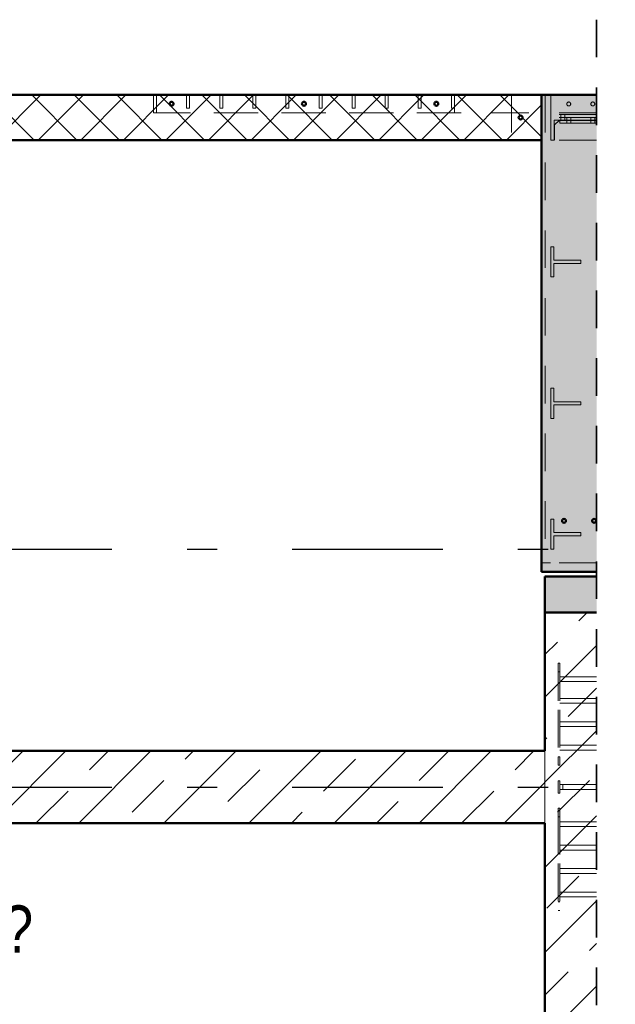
# Model space of a CAD drawing. Header units: millimetres. Extents: x 0 to 78.9, y -26.7 to 42.
# Tile 66 of 68: x 54.5 to 56.4, y 36.1 to 39.4. Entities that reach past the tile are written whole.
import ezdxf

# ---------------------------------------------------------------- set-up
doc = ezdxf.new("R2010")
doc.units = ezdxf.units.MM
doc.linetypes.add('DASHDOTX2', pattern=[2, 1, -0.5, 0, -0.5])
doc.linetypes.add('HIDDEN', pattern=[0.375, 0.25, -0.125])
for name, color, linetype, lineweight in [('Achsen', 7, 'Continuous', 20), ('Schraffuren', 7, 'Continuous', 20), ('Texte', 7, 'Continuous', 20)]:
    doc.layers.add(name, color=color, linetype=linetype, lineweight=lineweight)
doc.styles.add('Arial Narrow', font='ARIALN.TTF')
doc.dimstyles.new('Arch_Strakon_dimstyle', dxfattribs={"dimtxt": 11.25, "dimasz": 1, "dimexe": 1.25, "dimexo": 0.0625, "dimgap": 1, "dimtad": 0, "dimdec": 5, "dimzin": 12, "dimdsep": 46, "dimtxsty": 'Arial Narrow', "dimblk": 'Arrowhead_Tick', "dimsah": 1, "dimcen": 0, "dimse1": 1, "dimse2": 1, "dimclrd": 6, "dimclrt": 3, "dimazin": 0, "dimtfac": 1, "dimtdec": 4, "dimtmove": 0, "dimatfit": 3, "dimldrblk": 'NONE', "dimfxl": 1, "dimtvp": 1, "dimtolj": 1, "dimtzin": 0, "dimlwd": 13, "dimarcsym": 2})
pattern_1 = [(45, (0, 0), (-0.14142136, 0.14142136), [0.15, -0.1]), (45, (-0.07071, 0.07071), (-0.14142136, 0.14142136), [])]

# ---------------------------------------------------------------- blocks, each defined once
blk = doc.blocks.new('Arrowhead_Tick')
at = {"color": 0, "linetype": 'Continuous', "lineweight": -2}
for p, q in [((0, 20), (0, -10)), ((-1, 0), (0, 0)), ((10, 0), (0, 0))]:
    blk.add_line(p, q, dxfattribs=at)
at = {"color": 2, "linetype": 'Continuous', "lineweight": 35}
blk.add_line((4.42, 4.42), (-4.42, -4.42), dxfattribs=at)
blk = doc.blocks.new('*D176')
at = {"layer": 'Achsen', "color": 6, "linetype": 'Continuous', "lineweight": 13}
blk.add_line((57.1, 29.7757), (57.1, 36.689), dxfattribs=at)
at = {"layer": 'Defpoints', "color": 0}
for p in [(56.2076, 36.699), (57.1, 36.699), (56.2076, 29.7657)]:
    blk.add_point(p, dxfattribs=at)
at = {"layer": 'Achsen', "color": 6, "lineweight": 13, "xscale": 0.01, "yscale": 0.01, "zscale": 0.01}
for p, rotation in [((57.1, 36.699), 90), ((57.1, 29.7657), 270)]:
    blk.add_blockref('Arrowhead_Tick', p, dxfattribs=dict(at, rotation=rotation))
at = {"layer": 'Achsen', "color": 2, "lineweight": 35, "insert": (56.9696, 33.2324), "char_height": 0.1575, "attachment_point": 5, "rotation": 90, "style": 'Arial Narrow'}
blk.add_mtext('\\A1;6.93', dxfattribs=at)
blk = doc.blocks.new('_None')
blk = doc.blocks.new('*D177')
at = {"layer": 'Achsen', "color": 6, "linetype": 'Continuous', "lineweight": 13}
blk.add_line((57.1, 36.9478), (57.1, 37.3884), dxfattribs=at)
at = {"layer": 'Defpoints', "color": 0}
for p in [(56.2076, 37.3984), (57.1, 37.3984), (56.2076, 36.9378)]:
    blk.add_point(p, dxfattribs=at)
at = {"layer": 'Achsen', "color": 6, "lineweight": 13, "xscale": 0.01, "yscale": 0.01, "zscale": 0.01}
for p, rotation in [((57.1, 37.3984), 90), ((57.1, 36.9378), 270)]:
    blk.add_blockref('Arrowhead_Tick', p, dxfattribs=dict(at, rotation=rotation))
at = {"layer": 'Achsen', "color": 2, "lineweight": 35, "insert": (56.9696, 37.1681), "char_height": 0.1575, "attachment_point": 5, "rotation": 90, "style": 'Arial Narrow'}
blk.add_mtext('\\A1;46', dxfattribs=at)
blk = doc.blocks.new('*D178')
at = {"layer": 'Achsen', "color": 6, "linetype": 'Continuous', "lineweight": 13}
for p, q in [((57.15, 37.5284), (57.15, 37.5384)), ((57.15, 37.3984), (57.15, 37.5184)), ((57.15, 37.3884), (57.15, 37.3784))]:
    blk.add_line(p, q, dxfattribs=at)
at = {"layer": 'Defpoints', "color": 0}
for p in [(56.2076, 37.5184), (57.15, 37.5184), (56.2076, 37.3984)]:
    blk.add_point(p, dxfattribs=at)
at = {"layer": 'Achsen', "color": 6, "lineweight": 13, "xscale": 0.01, "yscale": 0.01, "zscale": 0.01}
for p, rotation in [((57.15, 37.5184), 270), ((57.15, 37.3984), 90)]:
    blk.add_blockref('Arrowhead_Tick', p, dxfattribs=dict(at, rotation=rotation))
at = {"layer": 'Achsen', "color": 2, "lineweight": 35, "insert": (57.1, 37.6299), "char_height": 0.1575, "attachment_point": 5, "rotation": 90, "style": 'Arial Narrow'}
blk.add_mtext('\\A1;12', dxfattribs=at)
blk = doc.blocks.new('*D179')
at = {"layer": 'Achsen', "color": 6, "linetype": 'Continuous', "lineweight": 13}
blk.add_line((57.1, 36.7084), (57.1, 36.9278), dxfattribs=at)
at = {"layer": 'Defpoints', "color": 0}
for p in [(51.7239, 36.9378), (57.1, 36.9378), (51.7239, 36.6984)]:
    blk.add_point(p, dxfattribs=at)
at = {"layer": 'Achsen', "color": 6, "lineweight": 13, "xscale": 0.01, "yscale": 0.01, "zscale": 0.01}
for p, rotation in [((57.1, 36.9378), 90), ((57.1, 36.6984), 270)]:
    blk.add_blockref('Arrowhead_Tick', p, dxfattribs=dict(at, rotation=rotation))
at = {"layer": 'Achsen', "color": 2, "lineweight": 35, "insert": (56.9709, 36.8181), "char_height": 0.1575, "attachment_point": 5, "rotation": 90, "style": 'Arial Narrow'}
blk.add_mtext('\\A1;24', dxfattribs=at)

msp = doc.modelspace()

# ---------------------------------------------------------------- hatches: boundary and pattern name
at = {"layer": 'Schraffuren', "lineweight": 35}
h = msp.add_hatch(dxfattribs=at)
h.set_pattern_fill('FT', color=2, scale=0.01, angle=45, style=0, pattern_type=2)
h.set_pattern_definition([(45, (0, 0), (-0.07071068, 0.07071068), []), (135, (0, 0), (-0.07071068, -0.07071068), [])])
h.paths.add_polyline_path([(56.1975637, 38.968253), (56.1975637, 39.118253), (51.7239023, 39.118253), (51.7239023, 38.968253)])
h.paths.add_polyline_path([(55.8540837, 39.088753), (55.8540805, 39.0889578), (55.8540708, 39.0891623), (55.8540547, 39.0893665), (55.8540323, 39.0895701), (55.8540034, 39.0897729), (55.8539682, 39.0899747), (55.8539266, 39.0901752), (55.8538788, 39.0903744), (55.8538248, 39.090572), (55.8537646, 39.0907677), (55.8536982, 39.0909615), (55.8536258, 39.0911531), (55.8535474, 39.0913424), (55.8534631, 39.091529), (55.853373, 39.091713), (55.8532772, 39.091894), (55.8531757, 39.0920719), (55.8530687, 39.0922465), (55.8529562, 39.0924177), (55.8528385, 39.0925853), (55.8527155, 39.0927491), (55.8525874, 39.092909), (55.8524544, 39.0930647), (55.8523165, 39.0932162), (55.852174, 39.0933633), (55.8520269, 39.0935058), (55.8518754, 39.0936437), (55.8517197, 39.0937767), (55.8515598, 39.0939048), (55.851396, 39.0940277), (55.8512285, 39.0941455), (55.8510573, 39.094258), (55.8508826, 39.094365), (55.8507047, 39.0944665), (55.8505237, 39.0945623), (55.8503398, 39.0946524), (55.8501531, 39.0947367), (55.8499638, 39.0948151), (55.8497722, 39.0948875), (55.8495785, 39.0949538), (55.8493827, 39.0950141), (55.8491851, 39.0950681), (55.848986, 39.0951159), (55.8487854, 39.0951575), (55.8485836, 39.0951927), (55.8483808, 39.0952215), (55.8481773, 39.095244), (55.8479731, 39.0952601), (55.8477685, 39.0952697), (55.8475637, 39.095273), (55.8473589, 39.0952697), (55.8471543, 39.0952601), (55.8469501, 39.095244), (55.8467465, 39.0952215), (55.8465437, 39.0951927), (55.8463419, 39.0951575), (55.8461414, 39.0951159), (55.8459422, 39.0950681), (55.8457446, 39.0950141), (55.8455489, 39.0949538), (55.8453551, 39.0948875), (55.8451635, 39.0948151), (55.8449743, 39.0947367), (55.8447876, 39.0946524), (55.8446037, 39.0945623), (55.8444226, 39.0944665), (55.8442447, 39.094365), (55.8440701, 39.094258), (55.8438989, 39.0941455), (55.8437313, 39.0940277), (55.8435675, 39.0939048), (55.8434077, 39.0937767), (55.8432519, 39.0936437), (55.8431004, 39.0935058), (55.8429533, 39.0933633), (55.8428108, 39.0932162), (55.8426729, 39.0930647), (55.8425399, 39.092909), (55.8424119, 39.0927491), (55.8422889, 39.0925853), (55.8421711, 39.0924177), (55.8420587, 39.0922465), (55.8419516, 39.0920719), (55.8418502, 39.091894), (55.8417543, 39.091713), (55.8416642, 39.091529), (55.8415799, 39.0913424), (55.8415015, 39.0911531), (55.8414291, 39.0909615), (55.8413628, 39.0907677), (55.8413026, 39.090572), (55.8412485, 39.0903744), (55.8412007, 39.0901752), (55.8411592, 39.0899747), (55.8411239, 39.0897729), (55.8410951, 39.0895701), (55.8410726, 39.0893665), (55.8410565, 39.0891623), (55.8410469, 39.0889578), (55.8410437, 39.088753), (55.8410469, 39.0885482), (55.8410565, 39.0883436), (55.8410726, 39.0881394), (55.8410951, 39.0879358), (55.8411239, 39.087733), (55.8411592, 39.0875312), (55.8412007, 39.0873307), (55.8412485, 39.0871315), (55.8413026, 39.0869339), (55.8413628, 39.0867382), (55.8414291, 39.0865444), (55.8415015, 39.0863528), (55.8415799, 39.0861635), (55.8416642, 39.0859769), (55.8417543, 39.0857929), (55.8418502, 39.0856119), (55.8419516, 39.085434), (55.8420587, 39.0852594), (55.8421711, 39.0850882), (55.8422889, 39.0849206), (55.8424119, 39.0847568), (55.8425399, 39.0845969), (55.8426729, 39.0844412), (55.8428108, 39.0842897), (55.8429533, 39.0841426), (55.8431004, 39.0840001), (55.8432519, 39.0838622), (55.8434077, 39.0837292), (55.8435675, 39.0836011), (55.8437313, 39.0834782), (55.8438989, 39.0833604), (55.8440701, 39.0832479), (55.8442447, 39.0831409), (55.8444226, 39.0830394), (55.8446037, 39.0829436), (55.8447876, 39.0828535), (55.8449743, 39.0827692), (55.8451635, 39.0826908), (55.8453551, 39.0826184), (55.8455489, 39.0825521), (55.8457446, 39.0824918), (55.8459422, 39.0824378), (55.8461414, 39.08239), (55.8463419, 39.0823484), (55.8465437, 39.0823132), (55.8467465, 39.0822844), (55.8469501, 39.0822619), (55.8471543, 39.0822458), (55.8473589, 39.0822362), (55.8475637, 39.082233), (55.8477685, 39.0822362), (55.8479731, 39.0822458), (55.8481773, 39.0822619), (55.8483808, 39.0822844), (55.8485836, 39.0823132), (55.8487854, 39.0823484), (55.848986, 39.08239), (55.8491851, 39.0824378), (55.8493827, 39.0824918), (55.8495785, 39.0825521), (55.8497722, 39.0826184), (55.8499638, 39.0826908), (55.8501531, 39.0827692), (55.8503398, 39.0828535), (55.8505237, 39.0829436), (55.8507047, 39.0830394), (55.8508826, 39.0831409), (55.8510573, 39.0832479), (55.8512285, 39.0833604), (55.851396, 39.0834782), (55.8515598, 39.0836011), (55.8517197, 39.0837292), (55.8518754, 39.0838622), (55.8520269, 39.0840001), (55.852174, 39.0841426), (55.8523165, 39.0842897), (55.8524544, 39.0844412), (55.8525874, 39.0845969), (55.8527155, 39.0847568), (55.8528385, 39.0849206), (55.8529562, 39.0850882), (55.8530687, 39.0852594), (55.8531757, 39.085434), (55.8532772, 39.0856119), (55.853373, 39.0857929), (55.8534631, 39.0859769), (55.8535474, 39.0861635), (55.8536258, 39.0863528), (55.8536982, 39.0865444), (55.8537646, 39.0867382), (55.8538248, 39.0869339), (55.8538788, 39.0871315), (55.8539266, 39.0873307), (55.8539682, 39.0875312), (55.8540034, 39.087733), (55.8540323, 39.0879358), (55.8540547, 39.0881394), (55.8540708, 39.0883436), (55.8540805, 39.0885482)])
h.paths.add_polyline_path([(55.4140837, 39.088753), (55.4140805, 39.0889578), (55.4140708, 39.0891623), (55.4140547, 39.0893665), (55.4140323, 39.0895701), (55.4140034, 39.0897729), (55.4139682, 39.0899747), (55.4139266, 39.0901752), (55.4138788, 39.0903744), (55.4138248, 39.090572), (55.4137646, 39.0907677), (55.4136982, 39.0909615), (55.4136258, 39.0911531), (55.4135474, 39.0913424), (55.4134631, 39.091529), (55.413373, 39.091713), (55.4132772, 39.091894), (55.4131757, 39.0920719), (55.4130687, 39.0922465), (55.4129562, 39.0924177), (55.4128385, 39.0925853), (55.4127155, 39.0927491), (55.4125874, 39.092909), (55.4124544, 39.0930647), (55.4123165, 39.0932162), (55.412174, 39.0933633), (55.4120269, 39.0935058), (55.4118754, 39.0936437), (55.4117197, 39.0937767), (55.4115598, 39.0939048), (55.411396, 39.0940277), (55.4112285, 39.0941455), (55.4110573, 39.094258), (55.4108826, 39.094365), (55.4107047, 39.0944665), (55.4105237, 39.0945623), (55.4103398, 39.0946524), (55.4101531, 39.0947367), (55.4099638, 39.0948151), (55.4097722, 39.0948875), (55.4095785, 39.0949538), (55.4093827, 39.0950141), (55.4091851, 39.0950681), (55.408986, 39.0951159), (55.4087854, 39.0951575), (55.4085836, 39.0951927), (55.4083808, 39.0952215), (55.4081773, 39.095244), (55.4079731, 39.0952601), (55.4077685, 39.0952697), (55.4075637, 39.095273), (55.4073589, 39.0952697), (55.4071543, 39.0952601), (55.4069501, 39.095244), (55.4067465, 39.0952215), (55.4065437, 39.0951927), (55.4063419, 39.0951575), (55.4061414, 39.0951159), (55.4059422, 39.0950681), (55.4057446, 39.0950141), (55.4055489, 39.0949538), (55.4053551, 39.0948875), (55.4051635, 39.0948151), (55.4049743, 39.0947367), (55.4047876, 39.0946524), (55.4046037, 39.0945623), (55.4044226, 39.0944665), (55.4042447, 39.094365), (55.4040701, 39.094258), (55.4038989, 39.0941455), (55.4037313, 39.0940277), (55.4035675, 39.0939048), (55.4034077, 39.0937767), (55.4032519, 39.0936437), (55.4031004, 39.0935058), (55.4029533, 39.0933633), (55.4028108, 39.0932162), (55.4026729, 39.0930647), (55.4025399, 39.092909), (55.4024119, 39.0927491), (55.4022889, 39.0925853), (55.4021711, 39.0924177), (55.4020587, 39.0922465), (55.4019516, 39.0920719), (55.4018502, 39.091894), (55.4017543, 39.091713), (55.4016642, 39.091529), (55.4015799, 39.0913424), (55.4015015, 39.0911531), (55.4014291, 39.0909615), (55.4013628, 39.0907677), (55.4013026, 39.090572), (55.4012485, 39.0903744), (55.4012007, 39.0901752), (55.4011592, 39.0899747), (55.4011239, 39.0897729), (55.4010951, 39.0895701), (55.4010726, 39.0893665), (55.4010565, 39.0891623), (55.4010469, 39.0889578), (55.4010437, 39.088753), (55.4010469, 39.0885482), (55.4010565, 39.0883436), (55.4010726, 39.0881394), (55.4010951, 39.0879358), (55.4011239, 39.087733), (55.4011592, 39.0875312), (55.4012007, 39.0873307), (55.4012485, 39.0871315), (55.4013026, 39.0869339), (55.4013628, 39.0867382), (55.4014291, 39.0865444), (55.4015015, 39.0863528), (55.4015799, 39.0861635), (55.4016642, 39.0859769), (55.4017543, 39.0857929), (55.4018502, 39.0856119), (55.4019516, 39.085434), (55.4020587, 39.0852594), (55.4021711, 39.0850882), (55.4022889, 39.0849206), (55.4024119, 39.0847568), (55.4025399, 39.0845969), (55.4026729, 39.0844412), (55.4028108, 39.0842897), (55.4029533, 39.0841426), (55.4031004, 39.0840001), (55.4032519, 39.0838622), (55.4034077, 39.0837292), (55.4035675, 39.0836011), (55.4037313, 39.0834782), (55.4038989, 39.0833604), (55.4040701, 39.0832479), (55.4042447, 39.0831409), (55.4044226, 39.0830394), (55.4046037, 39.0829436), (55.4047876, 39.0828535), (55.4049743, 39.0827692), (55.4051635, 39.0826908), (55.4053551, 39.0826184), (55.4055489, 39.0825521), (55.4057446, 39.0824918), (55.4059422, 39.0824378), (55.4061414, 39.08239), (55.4063419, 39.0823484), (55.4065437, 39.0823132), (55.4067465, 39.0822844), (55.4069501, 39.0822619), (55.4071543, 39.0822458), (55.4073589, 39.0822362), (55.4075637, 39.082233), (55.4077685, 39.0822362), (55.4079731, 39.0822458), (55.4081773, 39.0822619), (55.4083808, 39.0822844), (55.4085836, 39.0823132), (55.4087854, 39.0823484), (55.408986, 39.08239), (55.4091851, 39.0824378), (55.4093827, 39.0824918), (55.4095785, 39.0825521), (55.4097722, 39.0826184), (55.4099638, 39.0826908), (55.4101531, 39.0827692), (55.4103398, 39.0828535), (55.4105237, 39.0829436), (55.4107047, 39.0830394), (55.4108826, 39.0831409), (55.4110573, 39.0832479), (55.4112285, 39.0833604), (55.411396, 39.0834782), (55.4115598, 39.0836011), (55.4117197, 39.0837292), (55.4118754, 39.0838622), (55.4120269, 39.0840001), (55.412174, 39.0841426), (55.4123165, 39.0842897), (55.4124544, 39.0844412), (55.4125874, 39.0845969), (55.4127155, 39.0847568), (55.4128385, 39.0849206), (55.4129562, 39.0850882), (55.4130687, 39.0852594), (55.4131757, 39.085434), (55.4132772, 39.0856119), (55.413373, 39.0857929), (55.4134631, 39.0859769), (55.4135474, 39.0861635), (55.4136258, 39.0863528), (55.4136982, 39.0865444), (55.4137646, 39.0867382), (55.4138248, 39.0869339), (55.4138788, 39.0871315), (55.4139266, 39.0873307), (55.4139682, 39.0875312), (55.4140034, 39.087733), (55.4140323, 39.0879358), (55.4140547, 39.0881394), (55.4140708, 39.0883436), (55.4140805, 39.0885482)])
h.paths.add_polyline_path([(54.9740837, 39.088753), (54.9740805, 39.0889578), (54.9740708, 39.0891623), (54.9740547, 39.0893665), (54.9740323, 39.0895701), (54.9740034, 39.0897729), (54.9739682, 39.0899747), (54.9739266, 39.0901752), (54.9738788, 39.0903744), (54.9738248, 39.090572), (54.9737646, 39.0907677), (54.9736982, 39.0909615), (54.9736258, 39.0911531), (54.9735474, 39.0913424), (54.9734631, 39.091529), (54.973373, 39.091713), (54.9732772, 39.091894), (54.9731757, 39.0920719), (54.9730687, 39.0922465), (54.9729562, 39.0924177), (54.9728385, 39.0925853), (54.9727155, 39.0927491), (54.9725874, 39.092909), (54.9724544, 39.0930647), (54.9723165, 39.0932162), (54.972174, 39.0933633), (54.9720269, 39.0935058), (54.9718754, 39.0936437), (54.9717197, 39.0937767), (54.9715598, 39.0939048), (54.971396, 39.0940277), (54.9712285, 39.0941455), (54.9710573, 39.094258), (54.9708826, 39.094365), (54.9707047, 39.0944665), (54.9705237, 39.0945623), (54.9703398, 39.0946524), (54.9701531, 39.0947367), (54.9699638, 39.0948151), (54.9697722, 39.0948875), (54.9695785, 39.0949538), (54.9693827, 39.0950141), (54.9691851, 39.0950681), (54.968986, 39.0951159), (54.9687854, 39.0951575), (54.9685836, 39.0951927), (54.9683808, 39.0952215), (54.9681773, 39.095244), (54.9679731, 39.0952601), (54.9677685, 39.0952697), (54.9675637, 39.095273), (54.9673589, 39.0952697), (54.9671543, 39.0952601), (54.9669501, 39.095244), (54.9667465, 39.0952215), (54.9665437, 39.0951927), (54.9663419, 39.0951575), (54.9661414, 39.0951159), (54.9659422, 39.0950681), (54.9657446, 39.0950141), (54.9655489, 39.0949538), (54.9653551, 39.0948875), (54.9651635, 39.0948151), (54.9649743, 39.0947367), (54.9647876, 39.0946524), (54.9646037, 39.0945623), (54.9644226, 39.0944665), (54.9642447, 39.094365), (54.9640701, 39.094258), (54.9638989, 39.0941455), (54.9637313, 39.0940277), (54.9635675, 39.0939048), (54.9634077, 39.0937767), (54.9632519, 39.0936437), (54.9631004, 39.0935058), (54.9629533, 39.0933633), (54.9628108, 39.0932162), (54.9626729, 39.0930647), (54.9625399, 39.092909), (54.9624119, 39.0927491), (54.9622889, 39.0925853), (54.9621711, 39.0924177), (54.9620587, 39.0922465), (54.9619516, 39.0920719), (54.9618502, 39.091894), (54.9617543, 39.091713), (54.9616642, 39.091529), (54.9615799, 39.0913424), (54.9615015, 39.0911531), (54.9614291, 39.0909615), (54.9613628, 39.0907677), (54.9613026, 39.090572), (54.9612485, 39.0903744), (54.9612007, 39.0901752), (54.9611592, 39.0899747), (54.9611239, 39.0897729), (54.9610951, 39.0895701), (54.9610726, 39.0893665), (54.9610565, 39.0891623), (54.9610469, 39.0889578), (54.9610437, 39.088753), (54.9610469, 39.0885482), (54.9610565, 39.0883436), (54.9610726, 39.0881394), (54.9610951, 39.0879358), (54.9611239, 39.087733), (54.9611592, 39.0875312), (54.9612007, 39.0873307), (54.9612485, 39.0871315), (54.9613026, 39.0869339), (54.9613628, 39.0867382), (54.9614291, 39.0865444), (54.9615015, 39.0863528), (54.9615799, 39.0861635), (54.9616642, 39.0859769), (54.9617543, 39.0857929), (54.9618502, 39.0856119), (54.9619516, 39.085434), (54.9620587, 39.0852594), (54.9621711, 39.0850882), (54.9622889, 39.0849206), (54.9624119, 39.0847568), (54.9625399, 39.0845969), (54.9626729, 39.0844412), (54.9628108, 39.0842897), (54.9629533, 39.0841426), (54.9631004, 39.0840001), (54.9632519, 39.0838622), (54.9634077, 39.0837292), (54.9635675, 39.0836011), (54.9637313, 39.0834782), (54.9638989, 39.0833604), (54.9640701, 39.0832479), (54.9642447, 39.0831409), (54.9644226, 39.0830394), (54.9646037, 39.0829436), (54.9647876, 39.0828535), (54.9649743, 39.0827692), (54.9651635, 39.0826908), (54.9653551, 39.0826184), (54.9655489, 39.0825521), (54.9657446, 39.0824918), (54.9659422, 39.0824378), (54.9661414, 39.08239), (54.9663419, 39.0823484), (54.9665437, 39.0823132), (54.9667465, 39.0822844), (54.9669501, 39.0822619), (54.9671543, 39.0822458), (54.9673589, 39.0822362), (54.9675637, 39.082233), (54.9677685, 39.0822362), (54.9679731, 39.0822458), (54.9681773, 39.0822619), (54.9683808, 39.0822844), (54.9685836, 39.0823132), (54.9687854, 39.0823484), (54.968986, 39.08239), (54.9691851, 39.0824378), (54.9693827, 39.0824918), (54.9695785, 39.0825521), (54.9697722, 39.0826184), (54.9699638, 39.0826908), (54.9701531, 39.0827692), (54.9703398, 39.0828535), (54.9705237, 39.0829436), (54.9707047, 39.0830394), (54.9708826, 39.0831409), (54.9710573, 39.0832479), (54.9712285, 39.0833604), (54.971396, 39.0834782), (54.9715598, 39.0836011), (54.9717197, 39.0837292), (54.9718754, 39.0838622), (54.9720269, 39.0840001), (54.972174, 39.0841426), (54.9723165, 39.0842897), (54.9724544, 39.0844412), (54.9725874, 39.0845969), (54.9727155, 39.0847568), (54.9728385, 39.0849206), (54.9729562, 39.0850882), (54.9730687, 39.0852594), (54.9731757, 39.085434), (54.9732772, 39.0856119), (54.973373, 39.0857929), (54.9734631, 39.0859769), (54.9735474, 39.0861635), (54.9736258, 39.0863528), (54.9736982, 39.0865444), (54.9737646, 39.0867382), (54.9738248, 39.0869339), (54.9738788, 39.0871315), (54.9739266, 39.0873307), (54.9739682, 39.0875312), (54.9740034, 39.087733), (54.9740323, 39.0879358), (54.9740547, 39.0881394), (54.9740708, 39.0883436), (54.9740805, 39.0885482)])
h.paths.add_polyline_path([(56.1340637, 39.043253), (56.1340605, 39.0434571), (56.1340508, 39.0436611), (56.1340348, 39.0438647), (56.1340124, 39.0440676), (56.1339836, 39.0442698), (56.1339485, 39.0444709), (56.1339071, 39.0446709), (56.1338595, 39.0448694), (56.1338056, 39.0450664), (56.1337455, 39.0452616), (56.1336794, 39.0454547), (56.1336072, 39.0456458), (56.1335291, 39.0458344), (56.133445, 39.0460205), (56.1333552, 39.0462039), (56.1332597, 39.0463844), (56.1331585, 39.0465617), (56.1330518, 39.0467358), (56.1329397, 39.0469065), (56.1328223, 39.0470736), (56.1326997, 39.0472368), (56.132572, 39.0473962), (56.1324394, 39.0475515), (56.132302, 39.0477025), (56.1321599, 39.0478491), (56.1320132, 39.0479912), (56.1318622, 39.0481287), (56.1317069, 39.0482613), (56.1315476, 39.048389), (56.1313843, 39.0485116), (56.1312172, 39.048629), (56.1310465, 39.0487411), (56.1308724, 39.0488478), (56.1306951, 39.0489489), (56.1305146, 39.0490445), (56.1303312, 39.0491343), (56.1301451, 39.0492184), (56.1299565, 39.0492965), (56.1297655, 39.0493687), (56.1295723, 39.0494348), (56.1293771, 39.0494949), (56.1291802, 39.0495487), (56.1289816, 39.0495964), (56.1287817, 39.0496378), (56.1285805, 39.0496729), (56.1283783, 39.0497017), (56.1281754, 39.0497241), (56.1279718, 39.0497401), (56.1277678, 39.0497497), (56.1275637, 39.049753), (56.1273595, 39.0497497), (56.1271555, 39.0497401), (56.126952, 39.0497241), (56.126749, 39.0497017), (56.1265468, 39.0496729), (56.1263457, 39.0496378), (56.1261457, 39.0495964), (56.1259472, 39.0495487), (56.1257502, 39.0494949), (56.1255551, 39.0494348), (56.1253619, 39.0493687), (56.1251709, 39.0492965), (56.1249822, 39.0492184), (56.1247961, 39.0491343), (56.1246127, 39.0490445), (56.1244323, 39.0489489), (56.1242549, 39.0488478), (56.1240808, 39.0487411), (56.1239101, 39.048629), (56.1237431, 39.0485116), (56.1235798, 39.048389), (56.1234204, 39.0482613), (56.1232651, 39.0481287), (56.1231141, 39.0479912), (56.1229675, 39.0478491), (56.1228254, 39.0477025), (56.1226879, 39.0475515), (56.1225553, 39.0473962), (56.1224277, 39.0472368), (56.1223051, 39.0470736), (56.1221876, 39.0469065), (56.1220755, 39.0467358), (56.1219688, 39.0465617), (56.1218677, 39.0463844), (56.1217721, 39.0462039), (56.1216823, 39.0460205), (56.1215983, 39.0458344), (56.1215201, 39.0456458), (56.1214479, 39.0454547), (56.1213818, 39.0452616), (56.1213218, 39.0450664), (56.1212679, 39.0448694), (56.1212202, 39.0446709), (56.1211788, 39.0444709), (56.1211437, 39.0442698), (56.1211149, 39.0440676), (56.1210925, 39.0438647), (56.1210765, 39.0436611), (56.1210669, 39.0434571), (56.1210637, 39.043253), (56.1210669, 39.0430488), (56.1210765, 39.0428448), (56.1210925, 39.0426412), (56.1211149, 39.0424383), (56.1211437, 39.0422361), (56.1211788, 39.042035), (56.1212202, 39.041835), (56.1212679, 39.0416365), (56.1213218, 39.0414395), (56.1213818, 39.0412443), (56.1214479, 39.0410512), (56.1215201, 39.0408601), (56.1215983, 39.0406715), (56.1216823, 39.0404854), (56.1217721, 39.040302), (56.1218677, 39.0401216), (56.1219688, 39.0399442), (56.1220755, 39.0397701), (56.1221876, 39.0395994), (56.1223051, 39.0394323), (56.1224277, 39.0392691), (56.1225553, 39.0391097), (56.1226879, 39.0389544), (56.1228254, 39.0388034), (56.1229675, 39.0386568), (56.1231141, 39.0385147), (56.1232651, 39.0383772), (56.1234204, 39.0382446), (56.1235798, 39.0381169), (56.1237431, 39.0379943), (56.1239101, 39.0378769), (56.1240808, 39.0377648), (56.1242549, 39.0376581), (56.1244323, 39.037557), (56.1246127, 39.0374614), (56.1247961, 39.0373716), (56.1249822, 39.0372875), (56.1251709, 39.0372094), (56.1253619, 39.0371372), (56.1255551, 39.0370711), (56.1257502, 39.037011), (56.1259472, 39.0369572), (56.1261457, 39.0369095), (56.1263457, 39.0368681), (56.1265468, 39.036833), (56.126749, 39.0368042), (56.126952, 39.0367818), (56.1271555, 39.0367658), (56.1273595, 39.0367562), (56.1275637, 39.036753), (56.1277678, 39.0367562), (56.1279718, 39.0367658), (56.1281754, 39.0367818), (56.1283783, 39.0368042), (56.1285805, 39.036833), (56.1287817, 39.0368681), (56.1289816, 39.0369095), (56.1291802, 39.0369572), (56.1293771, 39.037011), (56.1295723, 39.0370711), (56.1297655, 39.0371372), (56.1299565, 39.0372094), (56.1301451, 39.0372875), (56.1303312, 39.0373716), (56.1305146, 39.0374614), (56.1306951, 39.037557), (56.1308724, 39.0376581), (56.1310465, 39.0377648), (56.1312172, 39.0378769), (56.1313843, 39.0379943), (56.1315476, 39.0381169), (56.1317069, 39.0382446), (56.1318622, 39.0383772), (56.1320132, 39.0385147), (56.1321599, 39.0386568), (56.132302, 39.0388034), (56.1324394, 39.0389544), (56.132572, 39.0391097), (56.1326997, 39.0392691), (56.1328223, 39.0394323), (56.1329397, 39.0395994), (56.1330518, 39.0397701), (56.1331585, 39.0399442), (56.1332597, 39.0401216), (56.1333552, 39.040302), (56.133445, 39.0404854), (56.1335291, 39.0406715), (56.1336072, 39.0408601), (56.1336794, 39.0410512), (56.1337455, 39.0412443), (56.1338056, 39.0414395), (56.1338595, 39.0416365), (56.1339071, 39.041835), (56.1339485, 39.042035), (56.1339836, 39.0422361), (56.1340124, 39.0424383), (56.1340348, 39.0426412), (56.1340508, 39.0428448), (56.1340605, 39.0430488)])
at = {"layer": 'Schraffuren', "lineweight": 35, "true_color": 0x4682b4}
h = msp.add_hatch(color=145, dxfattribs=at)
h.paths.add_polyline_path([(56.1975637, 37.5634028), (56.3802022, 37.5634028), (56.3802022, 39.118253), (56.1975637, 39.118253)])
h.paths.add_polyline_path([(56.3783648, 37.7029028), (56.3783616, 37.703107), (56.378352, 37.703311), (56.378336, 37.7035145), (56.3783136, 37.7037175), (56.3782848, 37.7039197), (56.3782497, 37.7041208), (56.3782083, 37.7043208), (56.3781606, 37.7045193), (56.3781068, 37.7047163), (56.3780467, 37.7049114), (56.3779806, 37.7051046), (56.3779084, 37.7052956), (56.3778302, 37.7054843), (56.3777462, 37.7056704), (56.3776564, 37.7058538), (56.3775608, 37.7060342), (56.3774597, 37.7062116), (56.377353, 37.7063857), (56.3772409, 37.7065564), (56.3771235, 37.7067234), (56.3770008, 37.7068867), (56.3768732, 37.7070461), (56.3767406, 37.7072014), (56.3766031, 37.7073524), (56.376461, 37.707499), (56.3763144, 37.7076411), (56.3761634, 37.7077786), (56.3760081, 37.7079112), (56.3758487, 37.7080388), (56.3756854, 37.7081614), (56.3755184, 37.7082789), (56.3753477, 37.708391), (56.3751736, 37.7084977), (56.3749962, 37.7085988), (56.3748158, 37.7086944), (56.3746324, 37.7087842), (56.3744463, 37.7088682), (56.3742577, 37.7089464), (56.3740666, 37.7090186), (56.3738735, 37.7090847), (56.3736783, 37.7091447), (56.3734813, 37.7091986), (56.3732828, 37.7092463), (56.3730828, 37.7092877), (56.3728817, 37.7093228), (56.3726795, 37.7093516), (56.3724765, 37.709374), (56.372273, 37.70939), (56.372069, 37.7093996), (56.3718648, 37.7094028), (56.3716607, 37.7093996), (56.3714567, 37.70939), (56.3712531, 37.709374), (56.3710502, 37.7093516), (56.370848, 37.7093228), (56.3706469, 37.7092877), (56.3704469, 37.7092463), (56.3702484, 37.7091986), (56.3700514, 37.7091447), (56.3698562, 37.7090847), (56.369663, 37.7090186), (56.369472, 37.7089464), (56.3692834, 37.7088682), (56.3690973, 37.7087842), (56.3689139, 37.7086944), (56.3687334, 37.7085988), (56.3685561, 37.7084977), (56.368382, 37.708391), (56.3682113, 37.7082789), (56.3680442, 37.7081614), (56.3678809, 37.7080388), (56.3677216, 37.7079112), (56.3675663, 37.7077786), (56.3674153, 37.7076411), (56.3672686, 37.707499), (56.3671265, 37.7073524), (56.3669891, 37.7072014), (56.3668565, 37.7070461), (56.3667288, 37.7068867), (56.3666062, 37.7067234), (56.3664888, 37.7065564), (56.3663767, 37.7063857), (56.36627, 37.7062116), (56.3661688, 37.7060342), (56.3660733, 37.7058538), (56.3659835, 37.7056704), (56.3658994, 37.7054843), (56.3658213, 37.7052956), (56.3657491, 37.7051046), (56.365683, 37.7049114), (56.3656229, 37.7047163), (56.3655691, 37.7045193), (56.3655214, 37.7043208), (56.36548, 37.7041208), (56.3654449, 37.7039197), (56.3654161, 37.7037175), (56.3653937, 37.7035145), (56.3653777, 37.703311), (56.365368, 37.703107), (56.3653648, 37.7029028), (56.365368, 37.7026987), (56.3653777, 37.7024947), (56.3653937, 37.7022911), (56.3654161, 37.7020882), (56.3654449, 37.701886), (56.36548, 37.7016849), (56.3655214, 37.7014849), (56.3655691, 37.7012863), (56.3656229, 37.7010894), (56.365683, 37.7008942), (56.3657491, 37.700701), (56.3658213, 37.70051), (56.3658994, 37.7003214), (56.3659835, 37.7001353), (56.3660733, 37.6999519), (56.3661688, 37.6997714), (56.36627, 37.6995941), (56.3663767, 37.69942), (56.3664888, 37.6992493), (56.3666062, 37.6990822), (56.3667288, 37.6989189), (56.3668565, 37.6987596), (56.3669891, 37.6986043), (56.3671265, 37.6984533), (56.3672686, 37.6983066), (56.3674153, 37.6981645), (56.3675663, 37.6980271), (56.3677216, 37.6978945), (56.3678809, 37.6977668), (56.3680442, 37.6976442), (56.3682113, 37.6975268), (56.368382, 37.6974147), (56.3685561, 37.697308), (56.3687334, 37.6972068), (56.3689139, 37.6971113), (56.3690973, 37.6970215), (56.3692834, 37.6969374), (56.369472, 37.6968593), (56.369663, 37.6967871), (56.3698562, 37.696721), (56.3700514, 37.6966609), (56.3702484, 37.696607), (56.3704469, 37.6965594), (56.3706469, 37.696518), (56.370848, 37.6964829), (56.3710502, 37.6964541), (56.3712531, 37.6964317), (56.3714567, 37.6964157), (56.3716607, 37.696406), (56.3718648, 37.6964028), (56.372069, 37.696406), (56.372273, 37.6964157), (56.3724765, 37.6964317), (56.3726795, 37.6964541), (56.3728817, 37.6964829), (56.3730828, 37.696518), (56.3732828, 37.6965594), (56.3734813, 37.696607), (56.3736783, 37.6966609), (56.3738735, 37.696721), (56.3740666, 37.6967871), (56.3742577, 37.6968593), (56.3744463, 37.6969374), (56.3746324, 37.6970215), (56.3748158, 37.6971113), (56.3749962, 37.6972068), (56.3751736, 37.697308), (56.3753477, 37.6974147), (56.3755184, 37.6975268), (56.3756854, 37.6976442), (56.3758487, 37.6977668), (56.3760081, 37.6978945), (56.3761634, 37.6980271), (56.3763144, 37.6981645), (56.376461, 37.6983066), (56.3766031, 37.6984533), (56.3767406, 37.6986043), (56.3768732, 37.6987596), (56.3770008, 37.6989189), (56.3771235, 37.6990822), (56.3772409, 37.6992493), (56.377353, 37.69942), (56.3774597, 37.6995941), (56.3775608, 37.6997714), (56.3776564, 37.6999519), (56.3777462, 37.7001353), (56.3778302, 37.7003214), (56.3779084, 37.70051), (56.3779806, 37.700701), (56.3780467, 37.7008942), (56.3781068, 37.7010894), (56.3781606, 37.7012863), (56.3782083, 37.7014849), (56.3782497, 37.7016849), (56.3782848, 37.701886), (56.3783136, 37.7020882), (56.378336, 37.7022911), (56.378352, 37.7024947), (56.3783616, 37.7026987)])
h.paths.add_polyline_path([(56.2783648, 37.7029028), (56.2783616, 37.703107), (56.278352, 37.703311), (56.278336, 37.7035145), (56.2783136, 37.7037175), (56.2782848, 37.7039197), (56.2782497, 37.7041208), (56.2782083, 37.7043208), (56.2781606, 37.7045193), (56.2781068, 37.7047163), (56.2780467, 37.7049114), (56.2779806, 37.7051046), (56.2779084, 37.7052956), (56.2778302, 37.7054843), (56.2777462, 37.7056704), (56.2776564, 37.7058538), (56.2775608, 37.7060342), (56.2774597, 37.7062116), (56.277353, 37.7063857), (56.2772409, 37.7065564), (56.2771235, 37.7067234), (56.2770008, 37.7068867), (56.2768732, 37.7070461), (56.2767406, 37.7072014), (56.2766031, 37.7073524), (56.276461, 37.707499), (56.2763144, 37.7076411), (56.2761634, 37.7077786), (56.2760081, 37.7079112), (56.2758487, 37.7080388), (56.2756854, 37.7081614), (56.2755184, 37.7082789), (56.2753477, 37.708391), (56.2751736, 37.7084977), (56.2749962, 37.7085988), (56.2748158, 37.7086944), (56.2746324, 37.7087842), (56.2744463, 37.7088682), (56.2742577, 37.7089464), (56.2740666, 37.7090186), (56.2738735, 37.7090847), (56.2736783, 37.7091447), (56.2734813, 37.7091986), (56.2732828, 37.7092463), (56.2730828, 37.7092877), (56.2728817, 37.7093228), (56.2726795, 37.7093516), (56.2724765, 37.709374), (56.272273, 37.70939), (56.272069, 37.7093996), (56.2718648, 37.7094028), (56.2716607, 37.7093996), (56.2714567, 37.70939), (56.2712531, 37.709374), (56.2710502, 37.7093516), (56.270848, 37.7093228), (56.2706469, 37.7092877), (56.2704469, 37.7092463), (56.2702484, 37.7091986), (56.2700514, 37.7091447), (56.2698562, 37.7090847), (56.269663, 37.7090186), (56.269472, 37.7089464), (56.2692834, 37.7088682), (56.2690973, 37.7087842), (56.2689139, 37.7086944), (56.2687334, 37.7085988), (56.2685561, 37.7084977), (56.268382, 37.708391), (56.2682113, 37.7082789), (56.2680442, 37.7081614), (56.2678809, 37.7080388), (56.2677216, 37.7079112), (56.2675663, 37.7077786), (56.2674153, 37.7076411), (56.2672686, 37.707499), (56.2671265, 37.7073524), (56.2669891, 37.7072014), (56.2668565, 37.7070461), (56.2667288, 37.7068867), (56.2666062, 37.7067234), (56.2664888, 37.7065564), (56.2663767, 37.7063857), (56.26627, 37.7062116), (56.2661688, 37.7060342), (56.2660733, 37.7058538), (56.2659835, 37.7056704), (56.2658994, 37.7054843), (56.2658213, 37.7052956), (56.2657491, 37.7051046), (56.265683, 37.7049114), (56.2656229, 37.7047163), (56.2655691, 37.7045193), (56.2655214, 37.7043208), (56.26548, 37.7041208), (56.2654449, 37.7039197), (56.2654161, 37.7037175), (56.2653937, 37.7035145), (56.2653777, 37.703311), (56.265368, 37.703107), (56.2653648, 37.7029028), (56.265368, 37.7026987), (56.2653777, 37.7024947), (56.2653937, 37.7022911), (56.2654161, 37.7020882), (56.2654449, 37.701886), (56.26548, 37.7016849), (56.2655214, 37.7014849), (56.2655691, 37.7012863), (56.2656229, 37.7010894), (56.265683, 37.7008942), (56.2657491, 37.700701), (56.2658213, 37.70051), (56.2658994, 37.7003214), (56.2659835, 37.7001353), (56.2660733, 37.6999519), (56.2661688, 37.6997714), (56.26627, 37.6995941), (56.2663767, 37.69942), (56.2664888, 37.6992493), (56.2666062, 37.6990822), (56.2667288, 37.6989189), (56.2668565, 37.6987596), (56.2669891, 37.6986043), (56.2671265, 37.6984533), (56.2672686, 37.6983066), (56.2674153, 37.6981645), (56.2675663, 37.6980271), (56.2677216, 37.6978945), (56.2678809, 37.6977668), (56.2680442, 37.6976442), (56.2682113, 37.6975268), (56.268382, 37.6974147), (56.2685561, 37.697308), (56.2687334, 37.6972068), (56.2689139, 37.6971113), (56.2690973, 37.6970215), (56.2692834, 37.6969374), (56.269472, 37.6968593), (56.269663, 37.6967871), (56.2698562, 37.696721), (56.2700514, 37.6966609), (56.2702484, 37.696607), (56.2704469, 37.6965594), (56.2706469, 37.696518), (56.270848, 37.6964829), (56.2710502, 37.6964541), (56.2712531, 37.6964317), (56.2714567, 37.6964157), (56.2716607, 37.696406), (56.2718648, 37.6964028), (56.272069, 37.696406), (56.272273, 37.6964157), (56.2724765, 37.6964317), (56.2726795, 37.6964541), (56.2728817, 37.6964829), (56.2730828, 37.696518), (56.2732828, 37.6965594), (56.2734813, 37.696607), (56.2736783, 37.6966609), (56.2738735, 37.696721), (56.2740666, 37.6967871), (56.2742577, 37.6968593), (56.2744463, 37.6969374), (56.2746324, 37.6970215), (56.2748158, 37.6971113), (56.2749962, 37.6972068), (56.2751736, 37.697308), (56.2753477, 37.6974147), (56.2755184, 37.6975268), (56.2756854, 37.6976442), (56.2758487, 37.6977668), (56.2760081, 37.6978945), (56.2761634, 37.6980271), (56.2763144, 37.6981645), (56.276461, 37.6983066), (56.2766031, 37.6984533), (56.2767406, 37.6986043), (56.2768732, 37.6987596), (56.2770008, 37.6989189), (56.2771235, 37.6990822), (56.2772409, 37.6992493), (56.277353, 37.69942), (56.2774597, 37.6995941), (56.2775608, 37.6997714), (56.2776564, 37.6999519), (56.2777462, 37.7001353), (56.2778302, 37.7003214), (56.2779084, 37.70051), (56.2779806, 37.700701), (56.2780467, 37.7008942), (56.2781068, 37.7010894), (56.2781606, 37.7012863), (56.2782083, 37.7014849), (56.2782497, 37.7016849), (56.2782848, 37.701886), (56.2783136, 37.7020882), (56.278336, 37.7022911), (56.278352, 37.7024947), (56.2783616, 37.7026987)])
msp.add_hatch(color=145, dxfattribs=at).paths.add_polyline_path([(56.3802022, 37.5334028), (56.3802022, 37.5634028), (56.1975637, 37.5634028), (56.1975637, 37.5334028)])
at = {"layer": 'Schraffuren', "lineweight": 35, "true_color": 0xe0ddbe}
msp.add_hatch(color=254, dxfattribs=at).paths.add_polyline_path([(56.3802022, 37.3984028), (56.3802022, 37.5184028), (56.2075637, 37.5184028), (56.2075637, 37.3984028)])
at = {"layer": 'Schraffuren', "lineweight": 35}
h = msp.add_hatch(dxfattribs=at)
h.set_pattern_fill('bB', color=2, scale=0.01, angle=45, style=0, pattern_type=2)
h.set_pattern_definition(pattern_1)
h.paths.add_polyline_path([(56.2075565, 30.3153437), (56.3802022, 30.3153437), (56.3802022, 37.3984028), (56.2075565, 37.3984028)])
h = msp.add_hatch(dxfattribs=at)
h.set_pattern_fill('bB', color=2, scale=0.01, angle=45, style=0, pattern_type=2)
h.set_pattern_definition(pattern_1)
h.paths.add_polyline_path([(56.2075637, 36.6983995), (56.2075637, 36.9383995), (51.7239023, 36.9383995), (51.7239023, 36.6983995)])

# ---------------------------------------------------------------- linework, layer by layer
at = {"color": 2, "linetype": 'HIDDEN', "lineweight": 35, "ltscale": 0.5}
msp.add_line((56.3802022, 39.368253), (56.3802022, 12.6778602), dxfattribs=at)
at = {"color": 6, "linetype": 'HIDDEN', "lineweight": 13, "ltscale": 0.5}
for p, q in [((54.9075637, 39.118253), (54.9075637, 39.058753)), ((54.9175637, 39.118753), (54.9175637, 39.058753)), ((55.0175637, 39.118753), (55.0175637, 39.073753)), ((55.0275637, 39.118753), (55.0275637, 39.073753)), ((55.1275637, 39.118753), (55.1275637, 39.073753)), ((55.1375637, 39.118753), (55.1375637, 39.073753)), ((55.2375637, 39.118753), (55.2375637, 39.073753)), ((55.2475637, 39.118753), (55.2475637, 39.073753)), ((55.3475637, 39.118753), (55.3475637, 39.073753)), ((55.3575637, 39.118753), (55.3575637, 39.073753)), ((55.4575637, 39.118753), (55.4575637, 39.073753)), ((55.4675637, 39.118753), (55.4675637, 39.073753)), ((55.5675637, 39.118753), (55.5675637, 39.073753)), ((55.5775637, 39.118753), (55.5775637, 39.073753)), ((55.6775637, 39.118753), (55.6775637, 39.073753)), ((55.6875637, 39.118753), (55.6875637, 39.073753)), ((55.7875637, 39.118753), (55.7875637, 39.073753)), ((55.7975637, 39.118753), (55.7975637, 39.073753)), ((55.8975637, 39.118753), (55.8975637, 39.073753)), ((55.9075637, 39.118253), (55.9075637, 39.058753)), ((56.0975637, 39.118253), (56.0975637, 38.968253)), ((56.2090625, 39.118253), (56.2090625, 37.5634028)), ((56.2275637, 39.118253), (56.2275637, 39.053253)), ((55.0275637, 39.073753), (55.0175637, 39.073753)), ((55.1375637, 39.073753), (55.1275637, 39.073753)), ((55.2475637, 39.073753), (55.2375637, 39.073753)), ((55.3575637, 39.073753), (55.3475637, 39.073753)), ((55.4675637, 39.073753), (55.4575637, 39.073753)), ((55.5775637, 39.073753), (55.5675637, 39.073753)), ((55.6875637, 39.073753), (55.6775637, 39.073753)), ((55.7975637, 39.073753), (55.7875637, 39.073753)), ((55.9075637, 39.073753), (55.8975637, 39.073753)), ((54.9175637, 39.058753), (54.9075637, 39.058753)), ((54.9175637, 39.058753), (54.9175637, 39.058253)), ((55.9075637, 39.058753), (54.9175637, 39.058753)), ((56.3802022, 39.058253), (54.9175637, 39.058253)), ((56.2275637, 39.053253), (56.2275637, 39.043253)), ((56.3802022, 39.053253), (56.2275637, 39.053253)), ((56.2275637, 39.043253), (56.2275637, 38.968253)), ((56.3802022, 39.043253), (56.2275637, 39.043253)), ((56.2610637, 39.053253), (56.2610637, 39.043253)), ((56.2610637, 39.043253), (56.2610637, 39.034753)), ((56.2740637, 39.053253), (56.2740637, 39.043253)), ((56.2740637, 39.043253), (56.2740637, 39.034753)), ((56.2810637, 39.043253), (56.2810637, 39.034753)), ((56.2940637, 39.043253), (56.2940637, 39.034753)), ((56.3610637, 39.043253), (56.3610637, 39.034753)), ((56.3740637, 39.043253), (56.3740637, 39.034753)), ((56.2390637, 39.034753), (56.2390637, 38.968253)), ((56.2575637, 39.034753), (56.2390637, 39.034753)), ((56.2405637, 39.018753), (56.2555637, 39.033753)), ((56.2405637, 39.018753), (56.2405637, 38.968253)), ((56.3802022, 39.033753), (56.2555637, 39.033753)), ((56.2575637, 39.034753), (56.2575637, 39.024753)), ((56.3802022, 39.034753), (56.2575637, 39.034753)), ((56.3802022, 39.024753), (56.2575637, 39.024753)), ((56.2810637, 39.034753), (56.2810637, 39.024753)), ((56.2940637, 39.034753), (56.2940637, 39.024753)), ((56.3610637, 39.034753), (56.3610637, 39.024753)), ((56.3740637, 39.034753), (56.3740637, 39.024753)), ((56.2390637, 38.968253), (56.2275637, 38.968253)), ((56.3802022, 38.968253), (56.2405637, 38.968253)), ((56.2275637, 38.6134028), (56.2275637, 38.5134028)), ((56.2385637, 38.6134028), (56.2275637, 38.6134028)), ((56.2385637, 38.6134028), (56.2385637, 38.5689028)), ((56.3275637, 38.5689028), (56.2385637, 38.5689028)), ((56.2385637, 38.5579028), (56.2385637, 38.5134028)), ((56.3275637, 38.5579028), (56.2385637, 38.5579028)), ((56.3275637, 38.5689028), (56.3275637, 38.5579028)), ((56.2385637, 38.5134028), (56.2275637, 38.5134028)), ((56.2275637, 38.1434028), (56.2275637, 38.0434028)), ((56.2385637, 38.1434028), (56.2275637, 38.1434028)), ((56.2385637, 38.1434028), (56.2385637, 38.0989028)), ((56.3275637, 38.0989028), (56.2385637, 38.0989028)), ((56.2385637, 38.0879028), (56.2385637, 38.0434028)), ((56.3275637, 38.0879028), (56.2385637, 38.0879028)), ((56.3275637, 38.0989028), (56.3275637, 38.0879028)), ((56.2385637, 38.0434028), (56.2275637, 38.0434028)), ((56.2275637, 37.7084028), (56.2275637, 37.6084028)), ((56.2385637, 37.7084028), (56.2275637, 37.7084028)), ((56.2385637, 37.7084028), (56.2385637, 37.6639028)), ((56.3275637, 37.6639028), (56.2385637, 37.6639028)), ((56.3275637, 37.6639028), (56.3275637, 37.6529028)), ((56.2385637, 37.6529028), (56.2385637, 37.6084028)), ((56.3275637, 37.6529028), (56.2385637, 37.6529028)), ((56.2385637, 37.6084028), (56.2275637, 37.6084028)), ((56.2090625, 37.5634028), (56.1975637, 37.5634028)), ((56.2099435, 37.5634028), (56.2090625, 37.5634028)), ((56.2125002, 37.5634028), (56.2099435, 37.5634028)), ((56.2164824, 37.5634028), (56.2125002, 37.5634028)), ((56.2215002, 37.5634028), (56.2164824, 37.5634028)), ((56.2270625, 37.5634028), (56.2215002, 37.5634028)), ((56.3802022, 37.5634028), (56.2270625, 37.5634028)), ((56.2525637, 37.2299356), (56.2525637, 37.0743721)), ((56.2575637, 37.2299356), (56.2525637, 37.2299356)), ((56.2575637, 37.2299356), (56.2575637, 37.0743721)), ((56.2575637, 37.2016513), (56.2525637, 37.2016513)), ((56.3802022, 37.1849026), (56.2575637, 37.1849026)), ((56.3802022, 37.1689026), (56.2575637, 37.1689026)), ((56.3802022, 37.1127777), (56.2575637, 37.1127777)), ((56.2525637, 37.0743721), (56.2525637, 36.9188086)), ((56.3802022, 37.0967777), (56.2575637, 37.0967777)), ((56.2575637, 37.0743721), (56.2575637, 36.9188086)), ((56.3802022, 37.034996), (56.2575637, 37.034996)), ((56.3802022, 37.018996), (56.2575637, 37.018996)), ((56.3802022, 36.9572142), (56.2575637, 36.9572142)), ((56.3802022, 36.9412142), (56.2575637, 36.9412142)), ((56.2075637, 36.9383995), (56.2075637, 36.9360937)), ((56.2075637, 36.9360937), (56.2075637, 36.929265)), ((56.2075637, 36.929265), (56.2075637, 36.9181758)), ((56.2075637, 36.9181758), (56.2075637, 36.9032523)), ((56.2525637, 36.9188086), (56.2525637, 36.8905244)), ((56.2575637, 36.9188086), (56.2525637, 36.9188086)), ((56.2575637, 36.9188086), (56.2575637, 36.8905244)), ((56.2075637, 36.9032523), (56.2075637, 36.8850679)), ((56.2075637, 36.8850679), (56.2075637, 36.8643215)), ((56.2575637, 36.8905244), (56.2525637, 36.8905244)), ((56.2075637, 36.8643215), (56.2075637, 36.8418103)), ((56.2075637, 36.8418103), (56.2075637, 36.8183995)), ((56.2075637, 36.8183995), (56.2075637, 36.7949886)), ((56.2525637, 36.8383995), (56.2525637, 36.7983995)), ((56.2575637, 36.8383995), (56.2525637, 36.8383995)), ((56.2575637, 36.8383995), (56.2575637, 36.7983995)), ((56.3802022, 36.8263995), (56.2575637, 36.8263995)), ((56.3802022, 36.8103995), (56.2575637, 36.8103995)), ((56.2675637, 36.8263995), (56.2675637, 36.8257905)), ((56.2675637, 36.8257905), (56.2675637, 36.8240563)), ((56.2675637, 36.8240563), (56.2675637, 36.8214609)), ((56.2675637, 36.8214609), (56.2675637, 36.8183995)), ((56.2675637, 36.8183995), (56.2675637, 36.815338)), ((56.2675637, 36.815338), (56.2675637, 36.8127426)), ((56.2675637, 36.8127426), (56.2675637, 36.8110084)), ((56.2675637, 36.8110084), (56.2675637, 36.8103995)), ((56.2075637, 36.7949886), (56.2075637, 36.7724775)), ((56.2575637, 36.7983995), (56.2525637, 36.7983995)), ((56.2075637, 36.7724775), (56.2075637, 36.751731)), ((56.2075637, 36.751731), (56.2075637, 36.7335467)), ((56.2525637, 36.7476888), (56.2525637, 36.7194045)), ((56.2575637, 36.7476888), (56.2525637, 36.7476888)), ((56.2575637, 36.7476888), (56.2575637, 36.7194045)), ((56.2075637, 36.7335467), (56.2075637, 36.7186231)), ((56.2075637, 36.7186231), (56.2075637, 36.7075339)), ((56.2525637, 36.7194045), (56.2525637, 36.563841)), ((56.2575637, 36.7194045), (56.2525637, 36.7194045)), ((56.2575637, 36.7194045), (56.2575637, 36.563841)), ((56.2075637, 36.7075339), (56.2075637, 36.7007052)), ((56.2075637, 36.7007052), (56.2075637, 36.6983995)), ((56.3802022, 36.7026558), (56.2575637, 36.7026558)), ((56.3802022, 36.6866558), (56.2575637, 36.6866558)), ((56.3802022, 36.624874), (56.2575637, 36.624874)), ((56.3802022, 36.608874), (56.2575637, 36.608874)), ((56.2525637, 36.563841), (56.2525637, 36.4082775)), ((56.2575637, 36.563841), (56.2575637, 36.4082775)), ((56.3802022, 36.5470923), (56.2575637, 36.5470923)), ((56.3802022, 36.5310923), (56.2575637, 36.5310923)), ((56.3802022, 36.4693105), (56.2575637, 36.4693105)), ((56.3802022, 36.4533105), (56.2575637, 36.4533105)), ((56.2575637, 36.4365618), (56.2525637, 36.4365618)), ((56.2575637, 36.4082775), (56.2525637, 36.4082775))]:
    msp.add_line(p, q, dxfattribs=at)
for centre in [(56.2875637, 39.088253), (56.3675637, 39.088253)]:
    msp.add_circle(centre, 0.00652, dxfattribs=at)
at = {"layer": 'Achsen', "color": 3, "linetype": 'Continuous', "lineweight": 25}
for p, q in [((54.9075637, 39.118753), (54.9075637, 39.118253)), ((54.9175637, 39.118753), (54.9075637, 39.118753)), ((55.9075637, 39.118753), (54.9175637, 39.118753)), ((55.9075637, 39.118753), (55.9075637, 39.118253))]:
    msp.add_line(p, q, dxfattribs=at)
at = {"layer": 'Achsen', "color": 3, "linetype": 'DASHDOTX2', "lineweight": 25, "ltscale": 0.5}
for p, q in [((50.9689297, 37.6083995), (57.2706868, 37.6083995)), ((50.9689297, 36.8183995), (57.2706868, 36.8183995))]:
    msp.add_line(p, q, dxfattribs=at)
at = {"layer": 'Achsen', "color": 9, "linetype": 'Continuous', "lineweight": 0}
for centre in [(56.2075565, 36.9377888), (56.2075637, 36.6990102)]:
    msp.add_circle(centre, 0.00111, dxfattribs=at)
at = {"layer": 'Texte', "color": 4, "linetype": 'Continuous', "lineweight": 50}
for p, q in [((56.1975637, 39.118253), (51.7239023, 39.118253)), ((56.1975637, 39.118253), (56.1975637, 37.5634028)), ((56.3802022, 39.118253), (56.1975637, 39.118253)), ((56.1975637, 38.968253), (51.7239023, 38.968253)), ((56.1975637, 37.5634028), (56.1975637, 37.5334028)), ((56.3802022, 37.5334028), (56.1975637, 37.5334028)), ((56.2075637, 37.5184028), (56.2075637, 37.3984028)), ((56.3802022, 37.5184028), (56.2075637, 37.5184028)), ((56.3802022, 37.3984028), (56.2075565, 37.3984028)), ((56.2075637, 37.3984028), (56.2075637, 36.9383995)), ((56.2075637, 36.9383995), (51.7239023, 36.9383995)), ((56.2075637, 36.6983995), (51.7239023, 36.6983995)), ((56.2075637, 36.6983995), (56.2075637, 30.3153437))]:
    msp.add_line(p, q, dxfattribs=at)
for centre, radius in [((54.9675637, 39.088753), 0.00652), ((55.4075637, 39.088753), 0.00652), ((55.8475637, 39.088753), 0.00652), ((56.1275637, 39.043253), 0.0065), ((56.2718648, 37.7029028), 0.0065), ((56.3718648, 37.7029028), 0.0065)]:
    msp.add_circle(centre, radius, dxfattribs=at)

# ---------------------------------------------------------------- texts
at = {"layer": 'Achsen', "color": 9, "lineweight": 0, "style": 'Arial Narrow'}
msp.add_text('Stützen Betonierfuge ??', height=0.1575, dxfattribs=at).set_placement((52.5713949, 36.2674762))

# ---------------------------------------------------------------- dimensions: what is measured, and where the dimension line sits
at = {"layer": 'Achsen', "lineweight": 35}
for base, p1, p2, text, override, picture, middle in [((57.15, 37.5184028), (56.2075637, 37.3984028), (56.2075637, 37.5184028), '12', {"dimscale": 0.01, "dimtxt": 15.75, "dimasz": 1, "dimgap": 5, "dimtad": 0, "dimjust": 0, "dimtih": 0, "dimtoh": 0, "dimdec": 2, "dimdsep": 46, "dimtxsty": 'Arial Narrow', "dimclrd": 6, "dimclrt": 2, "dimtix": 0, "dimtofl": 255, "dimtmove": 2, "dimatfit": 2, "dimfxl": 0, "dimfxlon": 0, "dimtvp": 31.746032, "dimlwd": 13}, '*D178', (57.1, 37.6298572)), ((57.1, 37.3984028), (56.2075565, 36.9377888), (56.2075637, 37.3984028), '46', {"dimscale": 0.01, "dimtxt": 15.75, "dimasz": 1, "dimgap": 5, "dimtad": 1, "dimjust": 0, "dimtih": 0, "dimtoh": 0, "dimdec": 2, "dimdsep": 46, "dimtxsty": 'Arial Narrow', "dimclrd": 6, "dimclrt": 2, "dimtix": 1, "dimtofl": 255, "dimtmove": 0, "dimatfit": 2, "dimfxl": 0, "dimfxlon": 0, "dimtvp": 31.746032, "dimlwd": 13}, '*D177', (57.1, 37.1680958)), ((57.1, 36.9377888), (51.7239023, 36.6983995), (51.7239023, 36.9377888), '24', {"dimscale": 0.01, "dimtxt": 15.75, "dimasz": 1, "dimgap": 5, "dimtad": 1, "dimjust": 0, "dimtih": 0, "dimtoh": 0, "dimdec": 2, "dimdsep": 46, "dimtxsty": 'Arial Narrow', "dimclrd": 6, "dimclrt": 2, "dimtix": 1, "dimtofl": 255, "dimtmove": 0, "dimatfit": 2, "dimfxl": 0, "dimfxlon": 0, "dimtvp": 31.746032, "dimlwd": 13}, '*D179', (57.1, 36.8180941)), ((57.1, 36.6990102), (56.2075637, 29.76574), (56.2075637, 36.6990102), '6.93', {"dimscale": 0.01, "dimtxt": 15.75, "dimasz": 1, "dimgap": 5, "dimtad": 1, "dimjust": 0, "dimtih": 0, "dimtoh": 0, "dimdec": 2, "dimdsep": 46, "dimtxsty": 'Arial Narrow', "dimclrd": 6, "dimclrt": 2, "dimtix": 1, "dimtofl": 255, "dimtmove": 0, "dimatfit": 2, "dimfxl": 0, "dimfxlon": 0, "dimtvp": 31.746032, "dimlwd": 13}, '*D176', (57.1, 33.2323751))]:
    dim = msp.add_linear_dim(base=base, p1=p1, p2=p2, angle=90, text=text, dimstyle='Arch_Strakon_dimstyle', override=override, dxfattribs=at)
    dim.commit()
    dim.dimension.update_dxf_attribs({"geometry": picture, "text_midpoint": middle, "dimtype": 160})

doc.saveas('drawing.dxf')
